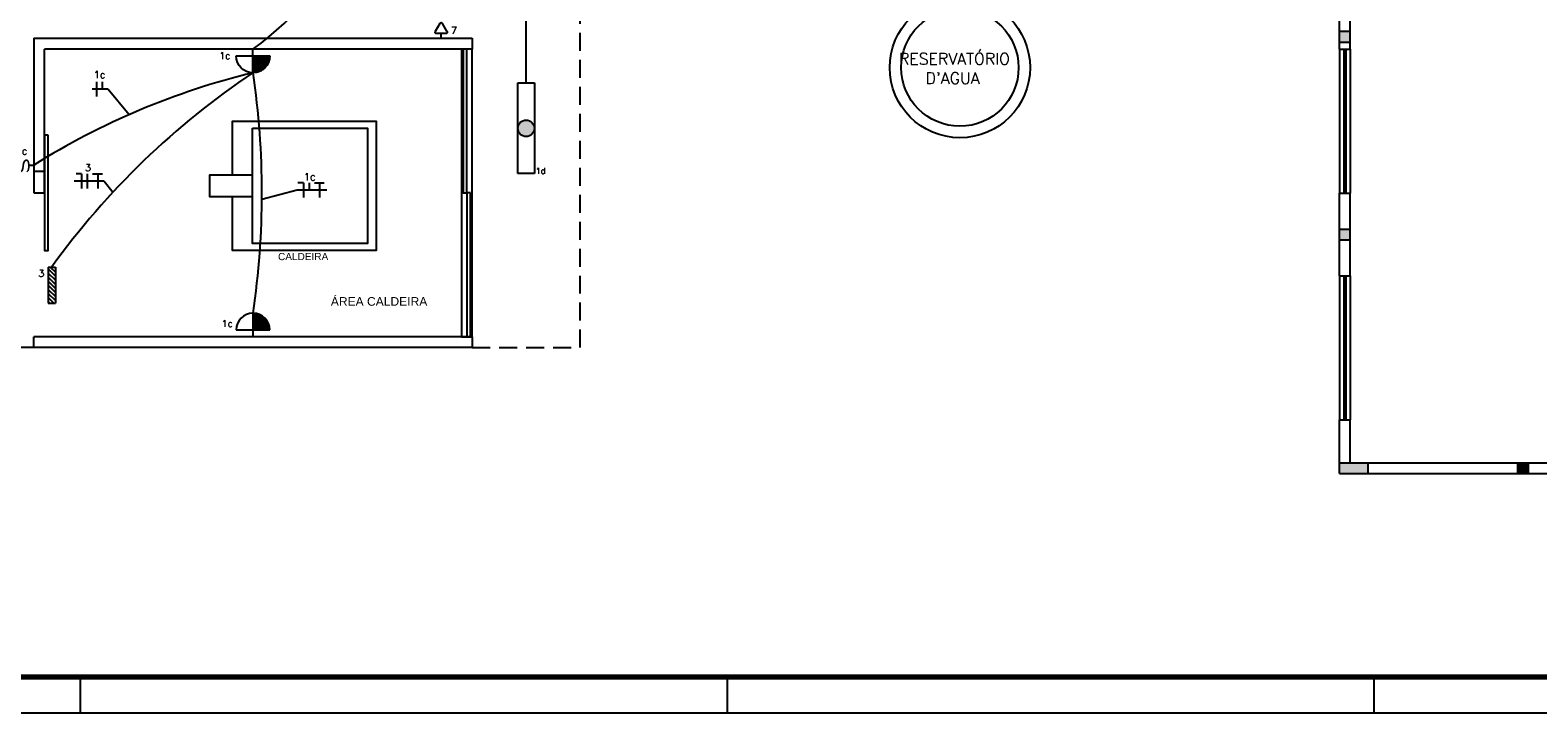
# Model space of a CAD drawing. Extents: x -118.2 to -44.5, y -40.2 to 1.8.
# Tile 3 of 56: x -90.1 to -69.2, y -40.2 to -30.7. Entities that reach past the tile are written whole.
import ezdxf
from ezdxf.enums import TextEntityAlignment as Align

# ---------------------------------------------------------------- set-up
doc = ezdxf.new("R2010")
doc.units = 0
doc.header["$MEASUREMENT"] = 0
doc.linetypes.add('HIDDEN', pattern=[0.375, 0.25, -0.125])
for name, color, linetype in [('CIRCUITOS', 2, 'Continuous'), ('Emergencia', 1, 'Continuous'), ('ILUMINACAO', 1, 'Continuous'), ('INTERRUPTORES', 1, 'Continuous'), ('LINHA', 40, 'Continuous'), ('PAREDES', 8, 'Continuous'), ('PRANCHA', 8, 'Continuous'), ('TOMADAS_ENERGIA', 1, 'Continuous'), ('TUB_ELETRICA', 5, 'Continuous'), ('TXT-AMB', 4, 'Continuous')]:
    doc.layers.add(name, color=color, linetype=linetype)
doc.styles.add('50-30', font='romans.shx', dxfattribs={"height": 0.16})
doc.styles.add('ROMANS', font='romans')
doc.styles.add('Texto Ambiente 1-50', font='arial.ttf', dxfattribs={"height": 0.12})
doc.styles.add('Texto Especificacao 1-50', font='arial.ttf', dxfattribs={"height": 0.1})

# ---------------------------------------------------------------- blocks, each defined once
blk = doc.blocks.new('1-50 A0 FGR')
at = {"layer": 'PRANCHA'}
for p, q in [((3647.713, 17.449), (3647.713, 17.949)), ((3656.704, 17.449), (3656.704, 17.949)), ((3665.695, 17.449), (3665.695, 17.949)), ((3632.52, 17.449), (3692.67, 17.449))]:
    blk.add_line(p, q, dxfattribs=at)
at = {"layer": 'PRANCHA', "const_width": 0.075}
blk.add_lwpolyline([(3633.77, 58.949), (3633.77, 17.949), (3692.17, 17.949), (3692.17, 58.949), (3633.77, 58.949)], dxfattribs=at)
blk = doc.blocks.new('ENTORNO')
at = {"layer": 'PAREDES'}
h = blk.add_hatch(color=256, dxfattribs=at)
h.paths.add_polyline_path([(117.859, -29.359), (117.709, -29.359), (117.709, -29.509), (117.859, -29.509)])
h.paths.add_polyline_path([(117.859, -26.609), (117.709, -26.609), (117.709, -26.759), (117.859, -26.759)])
for points in [[(117.709, -32.609), (117.709, -32.759), (118.109, -32.759), (118.109, -32.609)], [(120.334, -32.609), (120.184, -32.609), (120.184, -32.759), (120.334, -32.759)]]:
    blk.add_hatch(color=256, dxfattribs=at).paths.add_polyline_path(points)
for p, q in [((117.709, -26.859), (117.709, -25.709)), ((117.859, -26.859), (117.859, -25.709)), ((117.709, -26.609), (117.859, -26.609)), ((117.709, -26.759), (117.859, -26.759)), ((117.709, -26.859), (117.709, -28.859)), ((117.709, -26.859), (117.859, -26.859)), ((117.769, -26.859), (117.769, -28.859)), ((117.799, -26.859), (117.799, -28.859)), ((117.859, -26.859), (117.859, -28.859)), ((117.709, -30.009), (117.709, -28.859)), ((117.709, -28.859), (117.859, -28.859)), ((117.859, -30.009), (117.859, -28.859)), ((117.709, -29.359), (117.859, -29.359)), ((117.709, -29.509), (117.859, -29.509)), ((117.709, -30.009), (117.709, -32.009)), ((117.709, -30.009), (117.859, -30.009)), ((117.769, -30.009), (117.769, -32.009)), ((117.799, -30.009), (117.799, -32.009)), ((117.859, -30.009), (117.859, -32.009)), ((117.709, -32.759), (117.709, -32.009)), ((117.709, -32.009), (117.859, -32.009)), ((117.859, -32.609), (117.859, -32.009)), ((117.709, -32.609), (121.609, -32.609)), ((118.109, -32.759), (118.109, -32.609)), ((120.184, -32.609), (120.184, -32.759)), ((120.334, -32.609), (120.334, -32.759)), ((117.709, -32.759), (132.911, -32.759)), ((117.709, -32.759), (121.609, -32.759))]:
    blk.add_line(p, q, dxfattribs=at)
for radius in [0.975, 0.815]:
    blk.add_circle((112.434, -27.114), radius, dxfattribs=at)
at = {"layer": 'PAREDES', "style": '50-30'}
for s, p in [('RESERVATÓRIO', (111.587, -27.072)), ("D'AGUA", (111.955, -27.341))]:
    blk.add_text(s, height=0.16, dxfattribs=at).set_placement(p)
blk = doc.blocks.new('TEBAI01')
for p, q in [((-1.62, 1.95), (-0.35, 4.14)), ((-1.3, 1.32), (1.28, 1.32)), ((0, 0), (0, 1.32)), ((0.35, 4.14), (1.63, 1.92))]:
    blk.add_line(p, q)
for centre, start, end in [((0, 3.97), 26.0479, 153.9521), ((-1.3, 1.71), 143.1332, 270.777), ((1.3, 1.71), 267.1811, 32.5689)]:
    blk.add_arc(centre, 0.393, start, end)
at = {"style": 'ROMANS', "flags": 8}
for tag, p in [('020', (-5.03, 2.2)), ('001', (3.56, 2.23))]:
    blk.add_attdef(tag, text='', height=1.6, dxfattribs=at).set_placement(p, align=Align.MIDDLE_CENTER)
blk = doc.blocks.new('BlocoAutonomo')
h = blk.add_hatch()
h.set_pattern_fill('ANSI31', color=256, scale=0.25, style=0)
h.set_pattern_definition([(45, (2e-17, 0.32), (-0.56127, 0.56127), [])])
h.paths.add_polyline_path([(-5, 1), (-5, -1), (5, -1), (5, 1)])
for p, q in [((5, 1), (-5, 1)), ((-5, 1), (-5, -1)), ((5, 1), (5, -1)), ((5, -1), (-5, -1))]:
    blk.add_line(p, q)
at = {"style": 'ROMANS', "flags": 8}
for tag, p in [('020', (-4.07, 3.14)), ('001', (3.39, 3.29))]:
    blk.add_attdef(tag, text='', height=1.2, dxfattribs=at).set_placement(p, align=Align.MIDDLE_CENTER)
blk = doc.blocks.new('LF4X408')
for p, q in [((-630, 115), (630, 115)), ((-630, -115), (-630, 115)), ((630, 115), (630, -115)), ((630, -115), (-630, -115))]:
    blk.add_line(p, q)
blk.add_circle((0, 0), 115)
at = {"style": 'ROMANS', "flags": 8}
for tag, p in [('009', (591, 199)), ('001', (-624, -200))]:
    blk.add_attdef(tag, text='', height=80, dxfattribs=at).set_placement(p, align=Align.MIDDLE_CENTER)
blk.add_attdef('020', text='', height=80, dxfattribs=at).set_placement((566, -164), align=Align.TOP_LEFT)
blk = doc.blocks.new('IRANT09')
at = {"linetype": 'Continuous'}
blk.add_line((0, 0.87), (0, 0), dxfattribs=at)
at = {"linetype": 'Continuous', "style": 'ROMANS', "width": 1.5}
blk.add_text('s', height=3, dxfattribs=at).set_placement((-1.81, 0.88))
at = {"linetype": 'Continuous', "style": 'ROMANS', "flags": 8}
blk.add_attdef('009', text='', height=1.6, dxfattribs=at).set_placement((2.7, 1.34), align=Align.MIDDLE_CENTER)
blk = doc.blocks.new('LDEMER20')
for p, q in [((0, 5.62), (0, 0)), ((0, 5.42), (1.25, 5.42)), ((0, 5.04), (2.07, 5.04)), ((0, 4.66), (2.6, 4.66)), ((0, 4.28), (2.99, 4.28)), ((0, 3.9), (3.29, 3.9)), ((-4, 1.62), (4, 1.62)), ((0, 3.52), (3.52, 3.52)), ((0, 3.14), (3.7, 3.14)), ((0, 2.76), (3.83, 2.76)), ((0, 2.38), (3.93, 2.38)), ((0, 2), (3.98, 2))]:
    blk.add_line(p, q)
blk.add_arc((0, 1.62), 4, 0, 180)
at = {"style": 'ROMANS', "flags": 8}
for tag, p in [('001', (-2.02, 3.16)), ('009', (5.45, 3.07))]:
    blk.add_attdef(tag, text='', height=1.6, dxfattribs=at).set_placement(p, align=Align.MIDDLE_CENTER)

msp = doc.modelspace()

# ---------------------------------------------------------------- hatches: boundary and pattern name
at = {"layer": 'ILUMINACAO'}
h = msp.add_hatch(color=256, dxfattribs=at)
edge = h.paths.add_edge_path()
edge.add_line((-83.125, -31.446), (-83.125, -32.706))
edge = h.paths.add_edge_path()
edge.add_line((-83.125, -32.706), (-83.355, -32.706))
edge = h.paths.add_edge_path()
edge.add_line((-83.355, -32.706), (-83.355, -31.446))
edge = h.paths.add_edge_path()
edge.add_line((-83.355, -31.446), (-83.125, -31.446))
edge = h.paths.add_edge_path()
edge.add_arc((-83.24, -32.076), 0.115, 0, 360)
h.paths.add_polyline_path([(-83.115, -32.727), (-82.965, -32.727), (-82.965, -32.607), (-83.115, -32.607)], flags=9)

# ---------------------------------------------------------------- linework, layer by layer
at = {"layer": 'CIRCUITOS'}
for p, q in [((-89.211, -31.429), (-89.211, -31.633)), ((-89.132, -31.429), (-89.132, -31.531)), ((-89.419, -32.71), (-89.496, -32.71)), ((-89.419, -32.71), (-89.419, -32.914)), ((-89.34, -32.71), (-89.34, -32.914)), ((-89.267, -32.708), (-89.131, -32.708)), ((-89.196, -32.708), (-89.196, -32.914)), ((-86.335, -32.835), (-86.412, -32.835)), ((-86.335, -32.835), (-86.335, -33.039)), ((-86.256, -32.835), (-86.256, -32.937)), ((-86.183, -32.834), (-86.046, -32.834)), ((-86.112, -32.834), (-86.112, -33.039))]:
    msp.add_line(p, q, dxfattribs=at)
at = {"layer": 'LINHA'}
for p, q in [((-89.052, -31.531), (-89.272, -31.531)), ((-89.052, -31.531), (-88.758, -31.886)), ((-89.108, -32.812), (-89.521, -32.812)), ((-89.108, -32.812), (-88.983, -32.97)), ((-86.422, -32.937), (-86.913, -33.064)), ((-86.012, -32.937), (-86.422, -32.937))]:
    msp.add_line(p, q, dxfattribs=at)
at = {"layer": 'PAREDES', "lineweight": -3}
for p, q in [((-90.085, -30.825), (-83.99, -30.825)), ((-90.085, -30.825), (-90.085, -32.975)), ((-83.99, -30.975), (-89.935, -30.975)), ((-89.935, -32.975), (-89.935, -30.975)), ((-83.99, -30.825), (-83.99, -30.975)), ((-83.99, -34.975), (-90.085, -34.975)), ((-90.085, -35.125), (-90.085, -34.975)), ((-83.99, -34.975), (-83.99, -35.125)), ((-83.99, -35.125), (-90.085, -35.125))]:
    msp.add_line(p, q, dxfattribs=at)
at = {"layer": 'PAREDES', "linetype": 'HIDDEN', "lineweight": -3}
for points in [[(-90.085, -35.125), (-91.585, -35.125), (-91.585, -27.527)], [(-83.99, -35.125), (-82.49, -35.125), (-82.49, -29.027), (-79.336, -29.027), (-79.336, -27.528)]]:
    msp.add_lwpolyline(points, dxfattribs=at)
at = {"layer": 'PAREDES', "lineweight": -3}
for points in [[(-83.99, -30.975), (-84.14, -30.975), (-84.14, -34.975), (-83.99, -34.975)], [(-84.065, -30.975), (-84.115, -30.975), (-84.115, -32.975), (-84.065, -32.975)], [(-89.885, -32.173), (-89.935, -32.173), (-89.935, -33.777), (-89.885, -33.777)], [(-87.043, -32.076), (-85.443, -32.076), (-85.443, -33.676), (-87.043, -33.676)], [(-90.085, -32.975), (-89.935, -32.975), (-89.935, -32.675), (-90.085, -32.675)], [(-87.043, -32.726), (-87.643, -32.726), (-87.643, -33.026), (-87.043, -33.026)], [(-84.015, -32.975), (-84.065, -32.975), (-84.065, -34.975), (-84.015, -34.975)]]:
    msp.add_lwpolyline(points, close=True, dxfattribs=at)
msp.add_lwpolyline([(-87.321, -32.726), (-87.321, -31.977), (-85.325, -31.977), (-85.325, -33.777), (-87.321, -33.777), (-87.321, -33.026)], dxfattribs=at)
at = {"layer": 'TUB_ELETRICA'}
msp.add_lwpolyline([(-83.24, -31.446), (-83.24, -28.271), (-82.293, -28.271)], dxfattribs=at)
for centre, radius, start, end in [((-89.904, -27.043), 4.866, 306.0982, 332.4867), ((-84.571, -41.416), 10.409, 103.7054, 121.9865), ((-80.965, -40.391), 10.93, 123.7486, 144.2434), ((-98.173, -32.975), 11.261, 351.4658, 8.5342)]:
    msp.add_arc(centre, radius, start, end, dxfattribs=at)

# ---------------------------------------------------------------- block references
msp.add_blockref('1-50 A0 FGR', (-3737.147, -57.652))
at = {"layer": 'Emergencia', "lineweight": 5}
ref = msp.add_blockref('BlocoAutonomo', (-89.835, -34.257), dxfattribs=dict(at, xscale=0.05039999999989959, yscale=0.05039999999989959, zscale=0.05039999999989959, rotation=90))
ref.add_attrib('001', '3', dxfattribs={"layer": '0', "height": 0.1, "style": 'ROMANS', "flags": 8}).set_placement((-89.981, -34.092), align=Align.MIDDLE_CENTER)
at = {"layer": 'ILUMINACAO'}
ref = msp.add_blockref('LDEMER20', (-87.037, -30.975), dxfattribs=dict(at, xscale=-0.058552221, yscale=0.058552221, zscale=0.058552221, rotation=180))
ref.add_attrib('001', '1c', dxfattribs={"layer": '0', "height": 0.0937, "style": 'ROMANS', "flags": 8}).set_placement((-87.428, -31.066), align=Align.MIDDLE_CENTER)
ref = msp.add_blockref('LF4X408', (-83.24, -32.076), dxfattribs=dict(at, xscale=0.001, yscale=0.001, zscale=0.001, rotation=270))
ref.add_attrib('009', '1d', dxfattribs={"layer": '0', "height": 0.08, "style": 'ROMANS', "flags": 8}).set_placement((-83.04, -32.667), align=Align.MIDDLE_CENTER)
ref = msp.add_blockref('LDEMER20', (-87.037, -34.975), dxfattribs=dict(at, xscale=0.058552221, yscale=0.058552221, zscale=0.058552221))
ref.add_attrib('001', '1c', dxfattribs={"layer": '0', "height": 0.0937, "style": 'ROMANS', "flags": 8}).set_placement((-87.394, -34.79), align=Align.MIDDLE_CENTER)
at = {"layer": 'INTERRUPTORES', "lineweight": 5}
ref = msp.add_blockref('IRANT09', (-90.085, -32.587), dxfattribs=dict(at, xscale=0.07500000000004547, yscale=0.07500000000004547, zscale=0.07500000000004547, rotation=90))
ref.add_attrib('009', 'c', dxfattribs={"layer": '0', "linetype": 'Continuous', "height": 0.1, "style": 'ROMANS', "flags": 8}).set_placement((-90.213, -32.391), align=Align.MIDDLE_CENTER)
at = {"layer": 'PAREDES'}
msp.add_blockref('ENTORNO', (-189.644, -4.118), dxfattribs=at)
at = {"layer": 'TOMADAS_ENERGIA'}
ref = msp.add_blockref('TEBAI01', (-84.422, -30.825), dxfattribs=dict(at, xscale=-0.0500000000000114, yscale=0.0500000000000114, zscale=0.05))
ref.add_attrib('001', '7', dxfattribs={"layer": '0', "height": 0.1, "style": 'ROMANS', "flags": 8}).set_placement((-84.244, -30.715), align=Align.MIDDLE_CENTER)

# ---------------------------------------------------------------- texts
at = {"layer": 'CIRCUITOS', "style": 'ROMANS'}
for s, p in [('1c', (-89.171, -31.379)), ('3', (-89.332, -32.674)), ('1c', (-86.248, -32.8))]:
    msp.add_text(s, height=0.1, dxfattribs=at).set_placement(p, align=Align.CENTER)
at = {"layer": 'PAREDES', "lineweight": -3, "insert": (-86.689, -33.809), "char_height": 0.1, "width": 1.98136, "attachment_point": 1, "style": 'Texto Especificacao 1-50'}
msp.add_mtext('CALDEIRA', dxfattribs=at)
at = {"layer": 'TXT-AMB', "lineweight": -3, "insert": (-85.955, -34.423), "char_height": 0.12, "width": 2.88721, "attachment_point": 1, "style": 'Texto Ambiente 1-50'}
msp.add_mtext('ÁREA CALDEIRA', dxfattribs=at)

doc.saveas('drawing.dxf')
